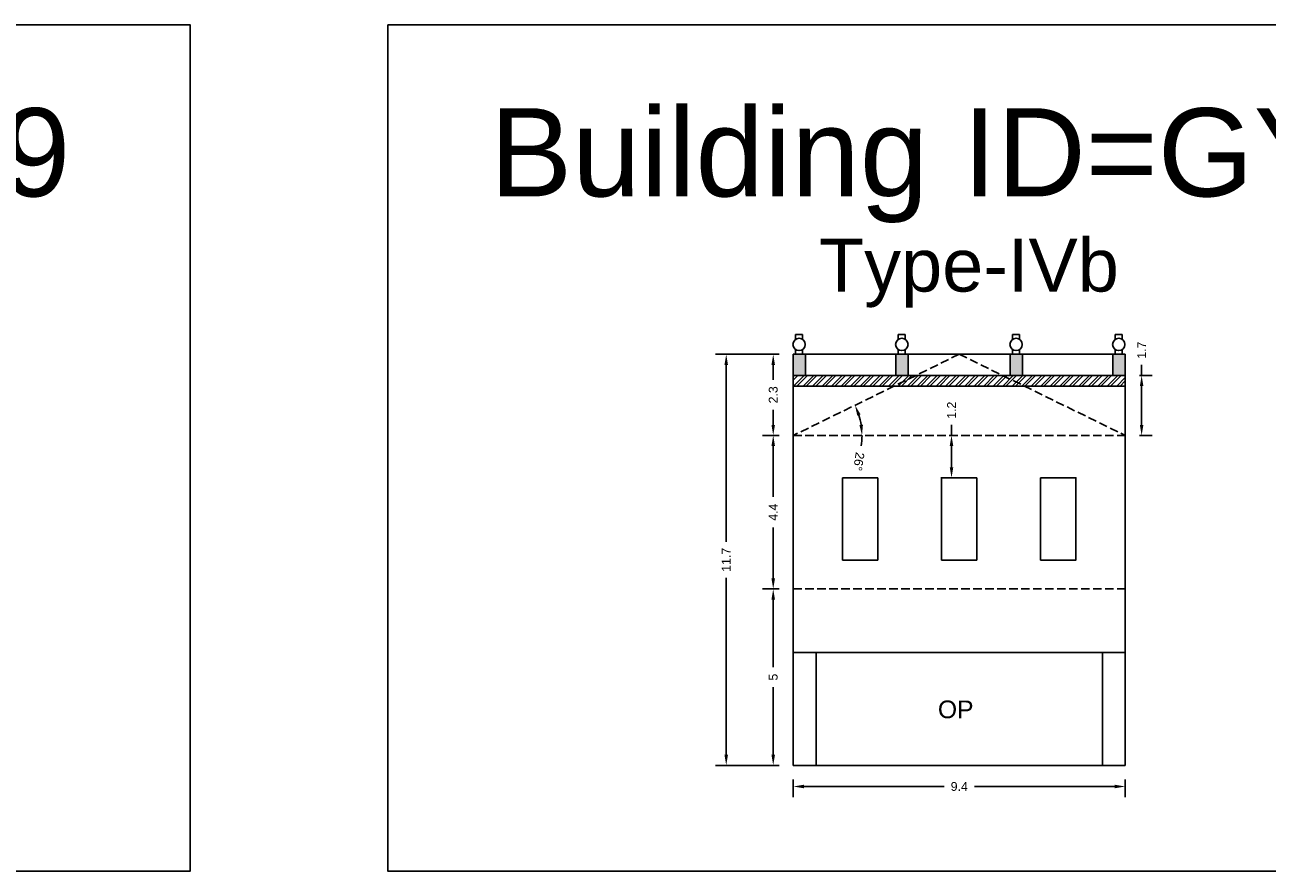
# Model space of a CAD drawing. Header units: metres. Extents: x 3416649 to 3417076, y -6712857 to -6712690.
# Tile 41 of 43: x 3417006 to 3417041, y -6712755 to -6712731. Entities that reach past the tile are written whole.
import ezdxf

# ---------------------------------------------------------------- set-up
doc = ezdxf.new("R2010")
doc.units = ezdxf.units.M
doc.linetypes.add('ACAD_ISO02W100', pattern=[15, 12, -3])
doc.layers.add('Dotted', color=7, linetype='ACAD_ISO02W100', plot=False)
doc.styles.get("Standard").update_dxf_attribs({"font": 'arial.ttf'})
doc.dimstyles.new('ISO-25', dxfattribs={"dimtxt": 0.25, "dimasz": 0.3, "dimexe": 0.3, "dimexo": 0.4, "dimgap": 0.2, "dimtad": 0, "dimdec": 1, "dimdsep": 46, "dimtxsty": 'Standard', "dimcen": 2.5, "dimadec": 0, "dimazin": 0, "dimtfac": 1, "dimtdec": 1, "dimtmove": 0, "dimatfit": 3, "dimfxl": 1, "dimarcsym": 0})

# ---------------------------------------------------------------- blocks, each defined once
blk = doc.blocks.new('*D132')
at = {"color": 0, "lineweight": -2, "transparency": 16777216}
for start, end in [(8.8302, 17.2211), (351.1698, 0)]:
    blk.add_arc((3417027.547, -6712742.653), 1.949, start, end, dxfattribs=at)
at = {"color": 0, "transparency": 16777216}
for points in [[(3417029.361, -6712742.094), (3417029.454, -6712742.057), (3417029.297, -6712741.797)], [(3417029.522, -6712742.35), (3417029.422, -6712742.357), (3417029.495, -6712742.653)]]:
    blk.add_solid(points, dxfattribs=at)
at = {"layer": 'Defpoints', "color": 0, "transparency": 16777216}
for p in [(3417032.252, -6712740.353), (3417029.406, -6712742.071), (3417027.547, -6712742.653), (3417027.547, -6712742.653), (3417036.957, -6712742.653)]:
    blk.add_point(p, dxfattribs=at)
at = {"color": 0, "transparency": 16777216, "insert": (3417029.403, -6712743.394), "char_height": 0.25, "attachment_point": 5, "rotation": 261.1698}
blk.add_mtext('26°', dxfattribs=at)
blk = doc.blocks.new('*D133')
at = {"color": 0, "lineweight": -2, "transparency": 16777216}
for p, q in [((3417032.032, -6712742.653), (3417032.032, -6712742.353)), ((3417031.852, -6712742.653), (3417031.732, -6712742.653)), ((3417032.032, -6712743.553), (3417032.032, -6712742.953)), ((3417031.852, -6712743.853), (3417031.732, -6712743.853))]:
    blk.add_line(p, q, dxfattribs=at)
at = {"color": 0, "transparency": 16777216}
for points in [[(3417031.982, -6712742.953), (3417032.082, -6712742.953), (3417032.032, -6712742.653)], [(3417031.982, -6712743.553), (3417032.082, -6712743.553), (3417032.032, -6712743.853)]]:
    blk.add_solid(points, dxfattribs=at)
at = {"layer": 'Defpoints', "color": 0, "transparency": 16777216}
for p in [(3417032.032, -6712742.653), (3417032.252, -6712742.653), (3417032.252, -6712743.853)]:
    blk.add_point(p, dxfattribs=at)
at = {"color": 0, "transparency": 16777216, "insert": (3417032.032, -6712741.938), "char_height": 0.25, "attachment_point": 5, "rotation": 90}
blk.add_mtext('1.2', dxfattribs=at)
blk = doc.blocks.new('*D134')
at = {"color": 0, "lineweight": -2, "transparency": 16777216}
for p, q in [((3417027.147, -6712747.003), (3417026.679, -6712747.003)), ((3417026.979, -6712747.303), (3417026.979, -6712749.22)), ((3417026.979, -6712751.703), (3417026.979, -6712749.786)), ((3417027.147, -6712752.003), (3417026.679, -6712752.003))]:
    blk.add_line(p, q, dxfattribs=at)
at = {"color": 0, "transparency": 16777216}
for points in [[(3417026.929, -6712747.303), (3417027.029, -6712747.303), (3417026.979, -6712747.003)], [(3417026.929, -6712751.703), (3417027.029, -6712751.703), (3417026.979, -6712752.003)]]:
    blk.add_solid(points, dxfattribs=at)
at = {"layer": 'Defpoints', "color": 0, "transparency": 16777216}
for p in [(3417026.979, -6712747.003), (3417027.547, -6712747.003), (3417027.547, -6712752.003)]:
    blk.add_point(p, dxfattribs=at)
at = {"color": 0, "transparency": 16777216, "insert": (3417026.979, -6712749.503), "char_height": 0.25, "attachment_point": 5, "rotation": 90}
blk.add_mtext('5', dxfattribs=at)
blk = doc.blocks.new('*D135')
at = {"color": 0, "lineweight": -2, "transparency": 16777216}
for p, q in [((3417027.147, -6712742.653), (3417026.679, -6712742.653)), ((3417026.979, -6712742.953), (3417026.979, -6712744.396)), ((3417026.979, -6712746.703), (3417026.979, -6712745.26)), ((3417027.147, -6712747.003), (3417026.679, -6712747.003))]:
    blk.add_line(p, q, dxfattribs=at)
at = {"color": 0, "transparency": 16777216}
for points in [[(3417026.929, -6712742.953), (3417027.029, -6712742.953), (3417026.979, -6712742.653)], [(3417026.929, -6712746.703), (3417027.029, -6712746.703), (3417026.979, -6712747.003)]]:
    blk.add_solid(points, dxfattribs=at)
at = {"layer": 'Defpoints', "color": 0, "transparency": 16777216}
for p in [(3417026.979, -6712742.653), (3417027.547, -6712742.653), (3417027.547, -6712747.003)]:
    blk.add_point(p, dxfattribs=at)
at = {"color": 0, "transparency": 16777216, "insert": (3417026.979, -6712744.828), "char_height": 0.25, "attachment_point": 5, "rotation": 90}
blk.add_mtext('4.4', dxfattribs=at)
blk = doc.blocks.new('*D136')
at = {"color": 0, "lineweight": -2, "transparency": 16777216}
for p, q in [((3417027.547, -6712752.403), (3417027.547, -6712752.901)), ((3417036.957, -6712752.403), (3417036.957, -6712752.901)), ((3417027.847, -6712752.601), (3417031.825, -6712752.601)), ((3417036.657, -6712752.601), (3417032.679, -6712752.601))]:
    blk.add_line(p, q, dxfattribs=at)
at = {"color": 0, "transparency": 16777216}
for points in [[(3417027.847, -6712752.551), (3417027.847, -6712752.651), (3417027.547, -6712752.601)], [(3417036.657, -6712752.551), (3417036.657, -6712752.651), (3417036.957, -6712752.601)]]:
    blk.add_solid(points, dxfattribs=at)
at = {"layer": 'Defpoints', "color": 0, "transparency": 16777216}
for p in [(3417027.547, -6712752.003), (3417036.957, -6712752.003), (3417036.957, -6712752.601)]:
    blk.add_point(p, dxfattribs=at)
at = {"color": 0, "transparency": 16777216, "insert": (3417032.252, -6712752.601), "char_height": 0.25, "attachment_point": 5}
blk.add_mtext('9.4', dxfattribs=at)
blk = doc.blocks.new('*D137')
at = {"color": 0, "lineweight": -2, "transparency": 16777216}
for p, q in [((3417027.147, -6712740.353), (3417026.679, -6712740.353)), ((3417026.979, -6712740.653), (3417026.979, -6712741.073)), ((3417026.979, -6712742.353), (3417026.979, -6712741.932)), ((3417027.147, -6712742.653), (3417026.679, -6712742.653))]:
    blk.add_line(p, q, dxfattribs=at)
at = {"color": 0, "transparency": 16777216}
for points in [[(3417026.929, -6712740.653), (3417027.029, -6712740.653), (3417026.979, -6712740.353)], [(3417026.929, -6712742.353), (3417027.029, -6712742.353), (3417026.979, -6712742.653)]]:
    blk.add_solid(points, dxfattribs=at)
at = {"layer": 'Defpoints', "color": 0, "transparency": 16777216}
for p in [(3417026.979, -6712740.353), (3417027.547, -6712740.353), (3417027.547, -6712742.653)]:
    blk.add_point(p, dxfattribs=at)
at = {"color": 0, "transparency": 16777216, "insert": (3417026.979, -6712741.503), "char_height": 0.25, "attachment_point": 5, "rotation": 90}
blk.add_mtext('2.3', dxfattribs=at)
blk = doc.blocks.new('*D138')
at = {"color": 0, "lineweight": -2, "transparency": 16777216}
for p, q in [((3417027.147, -6712740.353), (3417025.347, -6712740.353)), ((3417025.647, -6712740.653), (3417025.647, -6712745.665)), ((3417025.647, -6712751.703), (3417025.647, -6712746.691)), ((3417027.147, -6712752.003), (3417025.347, -6712752.003))]:
    blk.add_line(p, q, dxfattribs=at)
at = {"color": 0, "transparency": 16777216}
for points in [[(3417025.597, -6712740.653), (3417025.697, -6712740.653), (3417025.647, -6712740.353)], [(3417025.597, -6712751.703), (3417025.697, -6712751.703), (3417025.647, -6712752.003)]]:
    blk.add_solid(points, dxfattribs=at)
at = {"layer": 'Defpoints', "color": 0, "transparency": 16777216}
for p in [(3417025.647, -6712740.353), (3417027.547, -6712740.353), (3417027.547, -6712752.003)]:
    blk.add_point(p, dxfattribs=at)
at = {"color": 0, "transparency": 16777216, "insert": (3417025.647, -6712746.178), "char_height": 0.25, "attachment_point": 5, "rotation": 90}
blk.add_mtext('11.7', dxfattribs=at)
blk = doc.blocks.new('*D139')
at = {"color": 0, "lineweight": -2, "transparency": 16777216}
for p, q in [((3417037.421, -6712740.953), (3417037.421, -6712740.653)), ((3417037.357, -6712740.953), (3417037.721, -6712740.953)), ((3417037.421, -6712742.353), (3417037.421, -6712741.253)), ((3417037.357, -6712742.653), (3417037.721, -6712742.653))]:
    blk.add_line(p, q, dxfattribs=at)
at = {"color": 0, "transparency": 16777216}
for points in [[(3417037.371, -6712741.253), (3417037.471, -6712741.253), (3417037.421, -6712740.953)], [(3417037.371, -6712742.353), (3417037.471, -6712742.353), (3417037.421, -6712742.653)]]:
    blk.add_solid(points, dxfattribs=at)
at = {"layer": 'Defpoints', "color": 0, "transparency": 16777216}
for p in [(3417036.957, -6712740.953), (3417037.421, -6712740.953), (3417036.957, -6712742.653)]:
    blk.add_point(p, dxfattribs=at)
at = {"color": 0, "transparency": 16777216, "insert": (3417037.421, -6712740.237), "char_height": 0.25, "attachment_point": 5, "rotation": 90}
blk.add_mtext('1.7', dxfattribs=at)

msp = doc.modelspace()

# ---------------------------------------------------------------- hatches: boundary and pattern name
h = msp.add_hatch(color=256)
h.dxf.hatch_style = 1
h.paths.add_polyline_path([(3417027.547, -6712740.953), (3417027.897, -6712740.953), (3417027.897, -6712740.353), (3417027.547, -6712740.353)])
h.paths.add_polyline_path([(3417030.807, -6712740.353), (3417030.457, -6712740.353), (3417030.457, -6712740.953), (3417030.807, -6712740.953)])
h.paths.add_polyline_path([(3417033.697, -6712740.953), (3417034.047, -6712740.953), (3417034.047, -6712740.353), (3417033.697, -6712740.353)])
h.paths.add_polyline_path([(3417036.607, -6712740.953), (3417036.957, -6712740.953), (3417036.957, -6712740.353), (3417036.607, -6712740.353)])
h = msp.add_hatch()
h.set_pattern_fill('ANSI32', color=256, scale=0.02)
h.set_pattern_definition([(45, (-37.73897, -0.863), (-0.134703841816, 0.134703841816), []), (45, (-37.64917, -0.863), (-0.134703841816, 0.134703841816), [])])
h.paths.add_polyline_path([(3417036.957, -6712741.253), (3417036.957, -6712740.953), (3417027.547, -6712740.953), (3417027.547, -6712741.253)])

# ---------------------------------------------------------------- linework, layer by layer
for points in [[(3416975.141, -6712731.019), (3417010.456, -6712731.019), (3417010.456, -6712754.999), (3416975.141, -6712754.999)], [(3417016.054, -6712731.019), (3417051.591, -6712731.019), (3417051.591, -6712754.999), (3417016.054, -6712754.999)], [(3417034.557, -6712743.853), (3417035.557, -6712743.853), (3417035.557, -6712746.183), (3417034.557, -6712746.183)], [(3417028.197, -6712748.803), (3417036.307, -6712748.803), (3417036.307, -6712752.003), (3417028.197, -6712752.003)]]:
    msp.add_lwpolyline(points, close=True)
for points in [[(3417027.613, -6712739.93), (3417027.613, -6712739.797)], [(3417027.813, -6712739.797), (3417027.613, -6712739.797)], [(3417027.813, -6712739.93), (3417027.813, -6712739.797)], [(3417030.523, -6712739.93), (3417030.523, -6712739.797)], [(3417030.723, -6712739.797), (3417030.523, -6712739.797)], [(3417030.723, -6712739.93), (3417030.723, -6712739.797)], [(3417033.763, -6712739.93), (3417033.763, -6712739.797)], [(3417033.963, -6712739.797), (3417033.763, -6712739.797)], [(3417033.963, -6712739.93), (3417033.963, -6712739.797)], [(3417036.673, -6712739.93), (3417036.673, -6712739.797)], [(3417036.873, -6712739.797), (3417036.673, -6712739.797)], [(3417036.873, -6712739.93), (3417036.873, -6712739.797)], [(3417027.547, -6712740.353), (3417036.957, -6712740.353)], [(3417027.547, -6712740.353), (3417027.547, -6712752.003)], [(3417027.613, -6712740.353), (3417027.613, -6712740.219)], [(3417027.813, -6712740.353), (3417027.813, -6712740.219)], [(3417027.897, -6712740.353), (3417027.897, -6712740.953)], [(3417030.457, -6712740.353), (3417030.457, -6712740.953)], [(3417030.523, -6712740.353), (3417030.523, -6712740.219)], [(3417030.723, -6712740.353), (3417030.723, -6712740.219)], [(3417030.807, -6712740.353), (3417030.807, -6712740.953)], [(3417033.697, -6712740.353), (3417033.697, -6712740.953)], [(3417033.763, -6712740.353), (3417033.763, -6712740.219)], [(3417033.963, -6712740.353), (3417033.963, -6712740.219)], [(3417034.047, -6712740.353), (3417034.047, -6712740.953)], [(3417036.607, -6712740.353), (3417036.607, -6712740.953)], [(3417036.673, -6712740.353), (3417036.673, -6712740.219)], [(3417036.873, -6712740.353), (3417036.873, -6712740.219)], [(3417036.957, -6712740.353), (3417036.957, -6712752.003)], [(3417027.547, -6712740.953), (3417036.957, -6712740.953)], [(3417027.547, -6712741.253), (3417036.957, -6712741.253)], [(3417028.947, -6712743.853), (3417029.947, -6712743.853)], [(3417028.947, -6712743.853), (3417028.947, -6712746.183)], [(3417029.947, -6712743.853), (3417029.947, -6712746.183)], [(3417031.752, -6712743.853), (3417032.752, -6712743.853)], [(3417031.752, -6712743.853), (3417031.752, -6712746.183)], [(3417032.752, -6712743.853), (3417032.752, -6712746.183)], [(3417034.557, -6712743.853), (3417034.557, -6712746.183)], [(3417034.557, -6712743.853), (3417035.557, -6712743.853)], [(3417035.557, -6712743.853), (3417035.557, -6712746.183)], [(3417028.947, -6712746.183), (3417029.947, -6712746.183)], [(3417031.752, -6712746.183), (3417032.752, -6712746.183)], [(3417034.557, -6712746.183), (3417035.557, -6712746.183)], [(3417027.547, -6712748.803), (3417036.957, -6712748.803)], [(3417028.197, -6712748.803), (3417028.197, -6712752.003)], [(3417036.307, -6712748.803), (3417036.307, -6712752.003)], [(3417027.547, -6712752.003), (3417036.957, -6712752.003)]]:
    msp.add_lwpolyline(points)
for centre in [(3417027.713, -6712740.075), (3417030.623, -6712740.075), (3417033.863, -6712740.075), (3417036.773, -6712740.075)]:
    msp.add_circle(centre, 0.176)
at = {"layer": 'Dotted', "ltscale": 0.02}
for points in [[(3417032.252, -6712740.353), (3417027.547, -6712742.653)], [(3417032.252, -6712740.353), (3417036.957, -6712742.653)], [(3417027.547, -6712742.653), (3417036.957, -6712742.653)], [(3417027.547, -6712747.003), (3417036.957, -6712747.003)]]:
    msp.add_lwpolyline(points, dxfattribs=at)

# ---------------------------------------------------------------- texts
at = {"attachment_point": 1}
for s, width, heights, insert, char_height in [('Building ID=GY-19', 67.86454, [0.517], (3416978.038, -6712733.38), 2.5), ('Building ID=GY-20', 67.86454, [0.517], (3417018.951, -6712733.38), 2.5), ('Type-IVb ', 9.99112, [0.517], (3417028.275, -6712737.077), 1.5), ('OP', 1.17554, [0], (3417031.647, -6712750.165), 0.5)]:
    msp.add_mtext_dynamic_manual_height_columns(s, width=width, gutter_width=12.5, heights=heights, dxfattribs=dict(at, insert=insert, char_height=char_height))

# ---------------------------------------------------------------- dimensions: what is measured, and where the dimension line sits
for base, p1, p2, picture, middle in [((3417037.421, -6712740.953), (3417036.957, -6712742.653), (3417036.957, -6712740.953), '*D139', (3417037.421, -6712740.237)), ((3417025.646982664, -6712740.352729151), (3417027.54659916, -6712752.002729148), (3417027.54659916, -6712740.352729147), '*D138', (3417025.646982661, -6712746.17772915)), ((3417026.979, -6712740.353), (3417027.547, -6712742.653), (3417027.547, -6712740.353), '*D137', (3417026.979, -6712741.503)), ((3417032.032, -6712742.653), (3417032.252, -6712743.853), (3417032.252, -6712742.653), '*D133', (3417032.032, -6712741.938)), ((3417026.978665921, -6712742.652729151), (3417027.54659916, -6712747.002729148), (3417027.54659916, -6712742.652729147), '*D135', (3417026.978665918, -6712744.827729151)), ((3417026.979, -6712747.003), (3417027.547, -6712752.003), (3417027.547, -6712747.003), '*D134', (3417026.979, -6712749.503))]:
    dim = msp.add_linear_dim(base=base, p1=p1, p2=p2, angle=90, dimstyle='ISO-25')
    dim.commit()
    dim.dimension.update_dxf_attribs({"geometry": picture, "text_midpoint": middle})
dim = msp.add_angular_dim_2l(base=(3417029.406, -6712742.071), line1=((3417027.547, -6712742.653), (3417036.957, -6712742.653)), line2=((3417032.252, -6712740.353), (3417027.547, -6712742.653)), dimstyle='ISO-25')
dim.commit()
dim.dimension.update_dxf_attribs({"geometry": '*D132', "text_midpoint": (3417029.403, -6712743.394)})
dim = msp.add_linear_dim(base=(3417036.957, -6712752.601), p1=(3417027.547, -6712752.003), p2=(3417036.957, -6712752.003), dimstyle='ISO-25')
dim.commit()
dim.dimension.update_dxf_attribs({"geometry": '*D136', "text_midpoint": (3417032.252, -6712752.601)})

doc.saveas('drawing.dxf')
